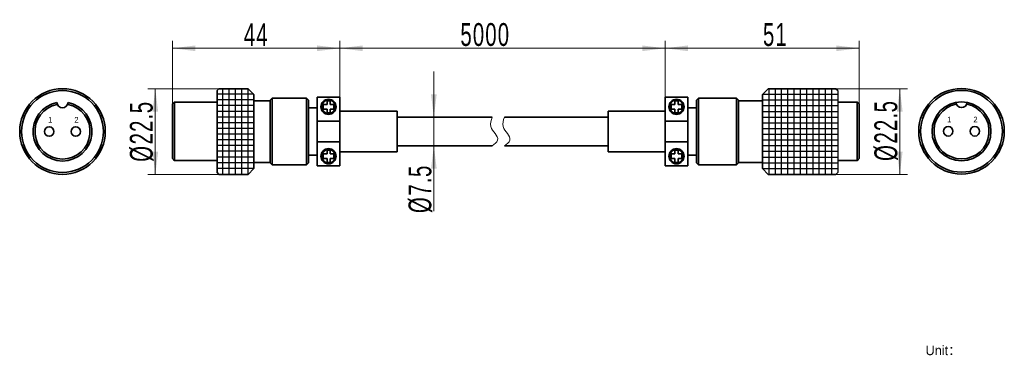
# Model space of a CAD drawing. Header units: millimetres. Extents: x 32 to 290, y 46 to 134.
import ezdxf

# ---------------------------------------------------------------- set-up
doc = ezdxf.new("R2010")
doc.units = ezdxf.units.MM
doc.layers.get('0').update_dxf_attribs({"lineweight": 35})
for name, color, linetype, lineweight in [('尺寸线层', 3, 'Continuous', 18), ('粗实线', 7, 'Continuous', 30), ('粗实线层', 7, 'Continuous', 35), ('细实线层', 7, 'Continuous', 18)]:
    doc.layers.add(name, color=color, linetype=linetype, lineweight=lineweight)
doc.styles.add('标准', font='txt', dxfattribs={"width": 0.667})
doc.dimstyles.new('标准', dxfattribs={"dimtxt": 3.5, "dimasz": 4, "dimexe": 2, "dimexo": 0, "dimtad": 1, "dimdsep": 46, "dimtxsty": '标准', "dimblk": '_CAXARROW', "dimcen": 0, "dimdle": 8, "dimazin": 2, "dimtfac": 0.707107, "dimtdec": 3, "dimtmove": 2, "dimatfit": 3, "dimfxl": 1, "dimfrac": 2, "dimtolj": 1, "dimarcsym": 0})

# ---------------------------------------------------------------- blocks, each defined once
blk = doc.blocks.new('*X2')
at = {"layer": '尺寸线层', "linetype": 'Continuous'}
for points in [[(115.75, 126.64), (121.75, 127.39), (121.75, 125.89)], [(201.21, 126.64), (195.21, 127.39), (195.21, 125.89)]]:
    blk.add_hatch(color=0, dxfattribs=at).paths.add_polyline_path(points, flags=0)
at = {"layer": '尺寸线层', "color": 0, "linetype": 'Continuous'}
for p, q in [((115.75, 110.28), (115.75, 128.64)), ((201.21, 113.76), (201.21, 128.64)), ((115.75, 126.64), (201.21, 126.64))]:
    blk.add_line(p, q, dxfattribs=at)
at = {"layer": '尺寸线层', "color": 7, "insert": (153.95, 130.22), "char_height": 6, "width": 23.2294, "attachment_point": 5, "line_spacing_factor": 1.15057, "style": '标准'}
blk.add_mtext('\\T1.1;5000', dxfattribs=at)
blk = doc.blocks.new('_CAXARROW')
blk.add_hatch(color=0).paths.add_polyline_path([(0, 0), (-1, 0.125), (-1, -0.125)], flags=0)
blk = doc.blocks.new('*X3')
at = {"layer": '尺寸线层', "linetype": 'Continuous'}
for points in [[(140.43, 108.51), (139.68, 114.51), (141.18, 114.51)], [(140.43, 101.01), (139.68, 95.01), (141.18, 95.01)]]:
    blk.add_hatch(color=0, dxfattribs=at).paths.add_polyline_path(points, flags=0)
at = {"layer": '尺寸线层', "color": 0, "linetype": 'Continuous'}
for p, q in [((140.43, 83.82), (140.43, 120.51)), ((155.74, 108.51), (138.43, 108.51)), ((155.69, 101.01), (138.43, 101.01))]:
    blk.add_line(p, q, dxfattribs=at)
at = {"layer": '尺寸线层', "color": 7, "insert": (136.88, 89.71), "char_height": 6, "width": 23.5407, "attachment_point": 5, "rotation": 90, "line_spacing_factor": 1.15057, "style": '标准'}
blk.add_mtext('\\T1.1;%%C7.5', dxfattribs=at)
blk = doc.blocks.new('*X4')
at = {"layer": '尺寸线层', "linetype": 'Continuous'}
for points in [[(71.75, 126.64), (77.75, 127.39), (77.75, 125.89)], [(115.75, 126.64), (109.75, 127.39), (109.75, 125.89)]]:
    blk.add_hatch(color=0, dxfattribs=at).paths.add_polyline_path(points, flags=0)
at = {"layer": '尺寸线层', "color": 0, "linetype": 'Continuous'}
for p, q in [((71.75, 112.01), (71.75, 128.64)), ((115.75, 113.76), (115.75, 128.64)), ((71.75, 126.64), (115.75, 126.64))]:
    blk.add_line(p, q, dxfattribs=at)
at = {"layer": '尺寸线层', "color": 7, "insert": (93.75, 130.21), "char_height": 6, "width": 12, "attachment_point": 5, "line_spacing_factor": 1.15057, "style": '标准'}
blk.add_mtext('\\T1.1;44', dxfattribs=at)
blk = doc.blocks.new('*X5')
at = {"layer": '尺寸线层', "linetype": 'Continuous'}
for points in [[(201.21, 126.64), (207.21, 125.89), (207.21, 127.39)], [(252.21, 126.64), (246.21, 125.89), (246.21, 127.39)]]:
    blk.add_hatch(color=0, dxfattribs=at).paths.add_polyline_path(points, flags=0)
at = {"layer": '尺寸线层', "color": 0, "linetype": 'Continuous'}
for p, q in [((201.21, 113.76), (201.21, 128.64)), ((252.21, 112.01), (252.21, 128.64)), ((252.21, 126.64), (201.21, 126.64))]:
    blk.add_line(p, q, dxfattribs=at)
at = {"layer": '尺寸线层', "color": 7, "insert": (230.21, 130.21), "char_height": 6, "width": 12, "attachment_point": 5, "line_spacing_factor": 1.15057, "style": '标准'}
blk.add_mtext('\\T1.1;51', dxfattribs=at)
blk = doc.blocks.new('*X6')
at = {"layer": '尺寸线层', "linetype": 'Continuous'}
for points in [[(262.9, 116.01), (262.15, 110.01), (263.65, 110.01)], [(262.9, 93.51), (262.15, 99.51), (263.65, 99.51)]]:
    blk.add_hatch(color=0, dxfattribs=at).paths.add_polyline_path(points, flags=0)
at = {"layer": '尺寸线层', "color": 0, "linetype": 'Continuous'}
for p, q in [((246.11, 116.01), (264.9, 116.01)), ((262.9, 93.51), (262.9, 116.01)), ((246.11, 93.51), (264.9, 93.51))]:
    blk.add_line(p, q, dxfattribs=at)
at = {"layer": '尺寸线层', "color": 7, "insert": (259.33, 105.05), "char_height": 6, "width": 29.8016, "attachment_point": 5, "rotation": 90, "line_spacing_factor": 1.15057, "style": '标准'}
blk.add_mtext('\\T1.1;%%C22.5', dxfattribs=at)
blk = doc.blocks.new('*X7')
at = {"layer": '尺寸线层', "linetype": 'Continuous'}
for points in [[(67.22, 116.01), (66.47, 110.01), (67.97, 110.01)], [(67.22, 93.51), (66.47, 99.51), (67.97, 99.51)]]:
    blk.add_hatch(color=0, dxfattribs=at).paths.add_polyline_path(points, flags=0)
at = {"layer": '尺寸线层', "color": 0, "linetype": 'Continuous'}
for p, q in [((84.9, 116.01), (65.22, 116.01)), ((67.22, 93.51), (67.22, 116.01)), ((83.95, 93.51), (65.22, 93.51))]:
    blk.add_line(p, q, dxfattribs=at)
at = {"layer": '尺寸线层', "color": 7, "insert": (63.64, 104.83), "char_height": 6, "width": 29.8016, "attachment_point": 5, "rotation": 90, "line_spacing_factor": 1.15057, "style": '标准'}
blk.add_mtext('\\T1.1;%%C22.5', dxfattribs=at)

msp = doc.modelspace()

# ---------------------------------------------------------------- linework, layer by layer
at = {"layer": '粗实线'}
for p, q in [((93.148, 114.562), (83.448, 114.562)), ((84.898, 116.013), (84.898, 93.513)), ((86.548, 116.013), (86.548, 93.513)), ((88.198, 116.013), (88.198, 93.513)), ((89.848, 116.013), (89.848, 93.513)), ((91.498, 116.013), (91.498, 93.513)), ((226.807, 114.562), (246.607, 114.562)), ((228.457, 116.013), (228.457, 93.513)), ((230.107, 116.013), (230.107, 93.513)), ((231.757, 116.013), (231.757, 93.513)), ((233.407, 116.013), (233.407, 93.513)), ((235.057, 116.013), (235.057, 93.513)), ((236.707, 116.013), (236.707, 93.513)), ((238.357, 116.013), (238.357, 93.513)), ((240.007, 116.013), (240.007, 93.513)), ((241.657, 116.013), (241.657, 93.513)), ((243.307, 116.013), (243.307, 93.513)), ((244.957, 116.013), (244.957, 93.513)), ((246.607, 115.513), (246.607, 94.013)), ((93.148, 113.062), (83.448, 113.062)), ((93.148, 111.562), (83.448, 111.562)), ((226.807, 113.062), (246.607, 113.062)), ((226.807, 111.562), (246.607, 111.562)), ((93.148, 110.062), (83.448, 110.062)), ((226.807, 110.062), (246.607, 110.062)), ((93.148, 108.562), (83.448, 108.562)), ((93.148, 107.062), (83.448, 107.062)), ((226.807, 108.562), (246.607, 108.562)), ((226.807, 107.062), (246.607, 107.062)), ((93.148, 105.562), (83.448, 105.562)), ((93.148, 104.062), (83.448, 104.062)), ((226.807, 105.562), (246.607, 105.562)), ((226.807, 104.062), (246.607, 104.062)), ((93.148, 102.562), (83.448, 102.562)), ((93.148, 101.062), (83.448, 101.062)), ((226.807, 102.562), (246.607, 102.562)), ((226.807, 101.062), (246.607, 101.062)), ((93.148, 99.562), (83.448, 99.562)), ((226.807, 99.562), (246.607, 99.562)), ((93.148, 98.062), (83.448, 98.062)), ((93.148, 96.562), (83.448, 96.562)), ((226.807, 98.062), (246.607, 98.062)), ((226.807, 96.562), (246.607, 96.562)), ((93.148, 95.062), (83.448, 95.062)), ((226.807, 95.062), (246.607, 95.062))]:
    msp.add_line(p, q, dxfattribs=at)
at = {"layer": '粗实线层'}
for p, q in [((83.448, 115.513), (83.948, 116.013)), ((83.448, 115.513), (83.448, 94.013)), ((91.648, 116.013), (83.948, 116.013)), ((93.148, 114.513), (91.648, 116.013)), ((93.148, 114.513), (93.148, 95.013)), ((226.807, 114.513), (228.307, 116.013)), ((226.807, 114.513), (226.807, 95.013)), ((228.307, 116.013), (246.107, 116.013)), ((246.607, 115.513), (246.107, 116.013)), ((71.748, 112.013), (72.248, 112.513)), ((71.748, 97.642), (71.748, 112.013)), ((72.248, 112.513), (72.248, 97.158)), ((83.448, 112.513), (72.248, 112.513)), ((97.448, 112.863), (93.148, 112.863)), ((97.448, 113.013), (97.948, 113.513)), ((97.448, 113.013), (97.448, 96.513)), ((97.948, 113.513), (97.948, 96.013)), ((106.948, 113.513), (97.948, 113.513)), ((97.948, 113.513), (106.948, 113.513)), ((106.948, 113.513), (106.948, 96.013)), ((107.448, 113.013), (106.948, 113.513)), ((107.448, 113.013), (107.448, 96.513)), ((109.748, 95.763), (109.748, 113.763)), ((109.748, 95.763), (109.748, 113.763)), ((109.748, 113.763), (115.748, 113.763)), ((112.348, 111.863), (111.348, 111.863)), ((111.348, 111.863), (111.348, 110.663)), ((113.148, 112.863), (112.348, 112.863)), ((112.348, 112.863), (112.348, 111.863)), ((113.148, 111.863), (113.148, 112.863)), ((114.148, 111.863), (113.148, 111.863)), ((114.148, 110.663), (114.148, 111.863)), ((115.748, 95.763), (115.748, 113.763)), ((115.748, 95.763), (115.748, 113.763)), ((201.207, 95.763), (201.207, 113.763)), ((201.207, 95.763), (201.207, 113.763)), ((207.207, 113.763), (201.207, 113.763)), ((202.807, 111.863), (203.807, 111.863)), ((202.807, 110.663), (202.807, 111.863)), ((203.807, 112.863), (204.607, 112.863)), ((203.807, 111.863), (203.807, 112.863)), ((204.607, 112.863), (204.607, 111.863)), ((204.607, 111.863), (205.607, 111.863)), ((205.607, 111.863), (205.607, 110.663)), ((207.207, 95.763), (207.207, 113.763)), ((207.207, 95.763), (207.207, 113.763)), ((209.507, 113.013), (210.007, 113.513)), ((209.507, 113.013), (209.507, 96.513)), ((210.007, 113.513), (210.007, 96.013)), ((210.007, 113.513), (219.007, 113.513)), ((220.007, 113.513), (210.007, 113.513)), ((220.007, 113.513), (220.007, 96.013)), ((220.507, 113.013), (220.007, 113.513)), ((220.507, 113.013), (220.507, 96.513)), ((220.507, 112.863), (226.807, 112.863)), ((246.607, 112.513), (251.707, 112.513)), ((251.707, 112.513), (251.707, 97.158)), ((252.207, 112.013), (251.707, 112.513)), ((252.207, 97.642), (252.207, 112.013)), ((107.448, 111.013), (109.748, 111.013)), ((111.348, 110.663), (112.348, 110.663)), ((112.348, 110.663), (112.348, 109.663)), ((112.348, 109.663), (113.148, 109.663)), ((113.148, 110.663), (114.148, 110.663)), ((113.148, 109.663), (113.148, 110.663)), ((115.748, 110.113), (130.748, 110.113)), ((130.748, 110.113), (130.748, 99.413)), ((186.207, 110.113), (186.207, 99.413)), ((201.207, 110.113), (186.207, 110.113)), ((203.807, 110.663), (202.807, 110.663)), ((203.807, 109.663), (203.807, 110.663)), ((204.607, 109.663), (203.807, 109.663)), ((205.607, 110.663), (204.607, 110.663)), ((204.607, 110.663), (204.607, 109.663)), ((209.507, 111.013), (207.207, 111.013)), ((109.748, 107.459), (115.748, 107.459)), ((207.207, 107.459), (201.207, 107.459)), ((115.748, 102.067), (109.748, 102.067)), ((201.207, 102.067), (207.207, 102.067)), ((107.448, 98.513), (109.748, 98.513)), ((112.348, 98.863), (111.348, 98.863)), ((111.348, 98.863), (111.348, 97.663)), ((113.148, 99.863), (112.348, 99.863)), ((112.348, 99.863), (112.348, 98.863)), ((113.148, 98.863), (113.148, 99.863)), ((114.148, 98.863), (113.148, 98.863)), ((114.148, 97.663), (114.148, 98.863)), ((115.748, 99.413), (130.748, 99.413)), ((201.207, 99.413), (186.207, 99.413)), ((202.807, 98.863), (203.807, 98.863)), ((202.807, 97.663), (202.807, 98.863)), ((203.807, 99.863), (204.607, 99.863)), ((203.807, 98.863), (203.807, 99.863)), ((204.607, 99.863), (204.607, 98.863)), ((204.607, 98.863), (205.607, 98.863)), ((205.607, 98.863), (205.607, 97.663)), ((209.507, 98.513), (207.207, 98.513)), ((83.448, 97.158), (72.248, 97.158)), ((97.448, 96.663), (93.148, 96.663)), ((97.448, 96.513), (97.948, 96.013)), ((106.948, 96.013), (97.948, 96.013)), ((97.948, 96.013), (106.948, 96.013)), ((107.448, 96.513), (106.948, 96.013)), ((109.748, 95.763), (115.748, 95.763)), ((111.348, 97.663), (112.348, 97.663)), ((112.348, 97.663), (112.348, 96.663)), ((112.348, 96.663), (113.148, 96.663)), ((113.148, 96.663), (113.148, 97.663)), ((113.148, 97.663), (114.148, 97.663)), ((207.207, 95.763), (201.207, 95.763)), ((203.807, 97.663), (202.807, 97.663)), ((203.807, 96.663), (203.807, 97.663)), ((204.607, 96.663), (203.807, 96.663)), ((204.607, 97.663), (204.607, 96.663)), ((205.607, 97.663), (204.607, 97.663)), ((209.507, 96.513), (210.007, 96.013)), ((210.007, 96.013), (219.007, 96.013)), ((220.007, 96.013), (210.007, 96.013)), ((220.507, 96.513), (220.007, 96.013)), ((220.507, 96.663), (226.807, 96.663)), ((246.607, 97.158), (251.707, 97.158)), ((83.448, 94.013), (83.948, 93.513)), ((91.648, 93.513), (83.948, 93.513)), ((83.948, 93.513), (91.648, 93.513)), ((93.148, 95.013), (91.648, 93.513)), ((226.807, 95.013), (228.307, 93.513)), ((228.307, 93.513), (236.007, 93.513)), ((246.107, 93.513), (228.307, 93.513)), ((246.607, 94.013), (246.107, 93.513))]:
    msp.add_line(p, q, dxfattribs=at)
at = {"layer": '粗实线层', "ltscale": 3}
for p, q in [((130.748, 108.513), (155.739, 108.513)), ((158.976, 108.513), (186.207, 108.513)), ((130.748, 101.013), (155.739, 101.013)), ((158.976, 101.013), (186.207, 101.013))]:
    msp.add_line(p, q, dxfattribs=at)
at = {"layer": '粗实线层'}
for centre, radius in [((42.821, 104.763), 11.25), ((42.821, 104.763), 10.75), ((279.122, 104.828), 11.25), ((279.122, 104.828), 10.75), ((112.748, 111.263), 2), ((112.748, 111.263), 1.8), ((204.207, 111.263), 2), ((204.207, 111.263), 1.8), ((279.122, 104.828), 7.75), ((112.748, 98.263), 2), ((112.748, 98.263), 1.8), ((204.207, 98.263), 2), ((204.207, 98.263), 1.8)]:
    msp.add_circle(centre, radius, dxfattribs=at)
at = {"layer": '粗实线层', "ltscale": 3}
for centre in [(39.321, 104.763), (46.321, 104.763), (275.622, 104.828), (282.622, 104.828)]:
    msp.add_circle(centre, 1.25, dxfattribs=at)
at = {"layer": '粗实线层'}
for centre, radius, start, end in [((42.821, 104.763), 7.75, 101.10729, 78.89298), ((42.821, 104.763), 7.25, 100.82616, 79.17413), ((42.821, 112.513), 1.5, 185.55344, 354.44656), ((279.122, 104.828), 7.25, 100.82665, 79.17362), ((279.122, 112.578), 1.5, 185.55344, 354.44656), ((56.73, 81.624), 21.957, 45.03134, 46.84704), ((267.225, 81.624), 21.957, 133.15296, 134.96866)]:
    msp.add_arc(centre, radius, start, end, dxfattribs=at)
at = {"layer": '细实线层'}
for points, knots in [([(155.739, 108.513), (155.467, 107.729), (154.719, 105.477), (158.361, 103.009), (156.334, 101.375), (155.739, 101.013)], [0, 0, 0, 0, 347.6261252, 898.2264746, 1189.7453664, 1189.7453664, 1189.7453664, 1189.7453664]), ([(158.976, 108.513), (158.705, 107.729), (157.956, 105.477), (161.598, 103.009), (159.571, 101.375), (158.976, 101.013)], [0, 0, 0, 0, 354.0274231, 914.7667022, 1211.6537155, 1211.6537155, 1211.6537155, 1211.6537155])]:
    msp.add_open_spline(points, degree=3, knots=knots, dxfattribs=at)

# ---------------------------------------------------------------- texts
at = {"insert": (269.673, 48.499), "char_height": 2.5, "width": 11.42019, "attachment_point": 1}
msp.add_mtext('Unit：mm', dxfattribs=at)
at = {"layer": '粗实线', "char_height": 1.5, "width": 6.12383, "attachment_point": 1}
for s, insert in [('{\\C7;1}', (39.053, 108.599)), ('{\\C7;2}', (45.936, 108.599)), ('{\\C7;1}', (275.354, 108.663)), ('{\\C7;2}', (282.237, 108.663))]:
    msp.add_mtext(s, dxfattribs=dict(at, insert=insert))

# ---------------------------------------------------------------- dimensions: what is measured, and where the dimension line sits
at = {"layer": '尺寸线层', "color": 9}
for base, p1, p2, picture, middle in [((115.748, 126.639), (71.748, 112.013), (115.748, 113.763), '*X4', (93.748, 130.214)), ((201.207, 126.639), (252.207, 112.013), (201.207, 113.763), '*X5', (230.207, 130.214))]:
    dim = msp.add_linear_dim(base=base, p1=p1, p2=p2, dimstyle='标准', override={"dimtxt": 6, "dimasz": 6, "dimdec": 0, "dimsah": 1, "dimdle": 12, "dimclrt": 7, "dimtfill": 1, "dimtzin": 8}, dxfattribs=at)
    dim.commit()
    dim.dimension.update_dxf_attribs({"geometry": picture, "text_midpoint": middle, "dimtype": 160})
dim = msp.add_linear_dim(base=(201.207, 126.643), p1=(115.748, 110.283), p2=(201.207, 113.763), text='5000', dimstyle='标准', override={"dimtxt": 6, "dimasz": 6, "dimdec": 0, "dimsah": 1, "dimdle": 12, "dimclrt": 7, "dimtfac": 1, "dimtfill": 1}, dxfattribs=at)
dim.commit()
dim.dimension.update_dxf_attribs({"geometry": '*X2', "text_midpoint": (153.954, 130.218), "dimtype": 160})
for base, p1, p2, picture, middle in [((67.22, 116.013), (83.948, 93.513), (84.898, 116.013), '*X7', (63.645, 104.828)), ((140.426, 108.513), (155.692, 101.013), (155.739, 108.513), '*X3', (136.884, 89.71)), ((262.904, 116.005), (246.107, 93.505), (246.107, 116.005), '*X6', (259.329, 105.055))]:
    dim = msp.add_linear_dim(base=base, p1=p1, p2=p2, angle=90, dimstyle='标准', override={"dimtxt": 6, "dimasz": 6, "dimpost": '%%C<>', "dimsah": 1, "dimdle": 12, "dimclrt": 7, "dimtfill": 1, "dimtzin": 8}, dxfattribs=at)
    dim.commit()
    dim.dimension.update_dxf_attribs({"geometry": picture, "text_midpoint": middle, "dimtype": 160})

doc.saveas('drawing.dxf')
